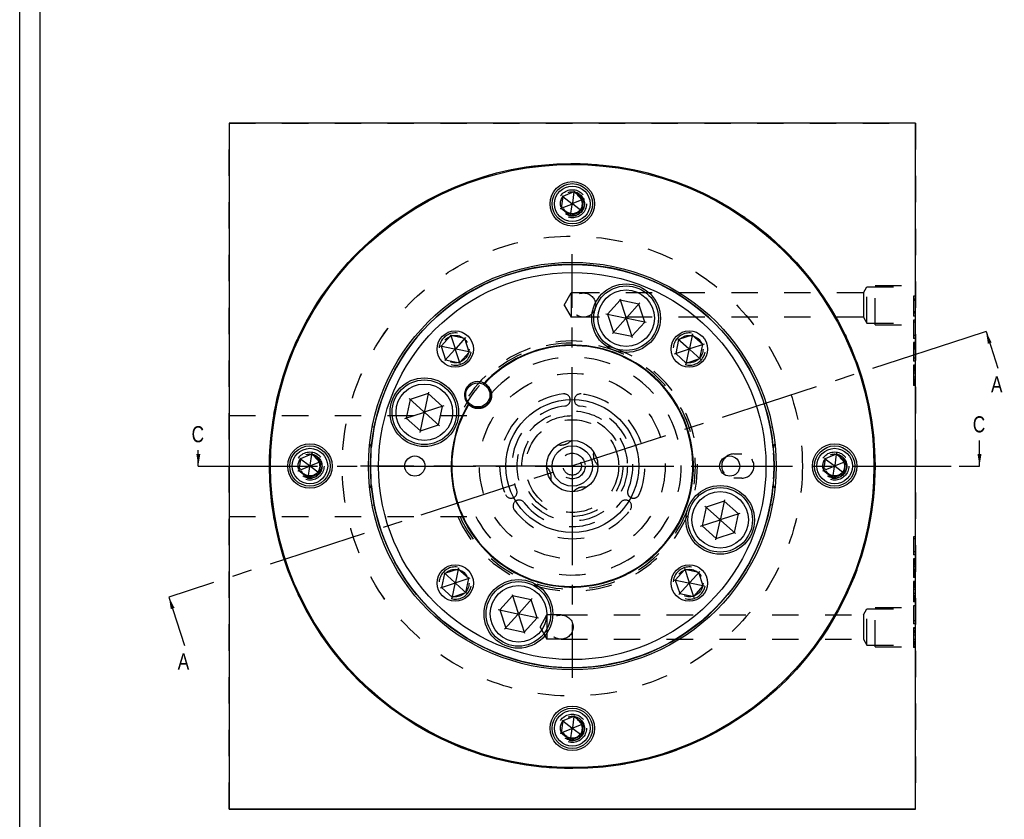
# Model space of a CAD drawing. Extents: x 0 to 1189, y 0 to 841.
# Tile 52 of 76: x 0 to 244, y 326 to 524. Entities that reach past the tile are written whole.
import ezdxf

# ---------------------------------------------------------------- set-up
doc = ezdxf.new("R2010")
doc.units = 0
doc.header["$LTSCALE"] = 65.395
doc.linetypes.add('CENTER', pattern=[0.6, 0.375, -0.075, 0.075, -0.075])
doc.linetypes.add('HIDDEN', pattern=[0.2, 0.1, -0.1])
doc.layers.get('0').update_dxf_attribs({"linetype": 'CONTINUOUS'})
for name, color, linetype in [('HATCHING_BL0', 7, 'CONTINUOUS'), ('HATCHING_BL2', 7, 'CONTINUOUS'), ('MG46096_3_N_45_R000_JG_BL12', 7, 'CONTINUOUS'), ('MG46_3_AC_WEB_BL13', 7, 'CONTINUOUS'), ('MG46_3_PPU_WEB_BL11', 7, 'CONTINUOUS'), ('MG46_3_PSUP_WEB_BL14', 7, 'CONTINUOUS')]:
    doc.layers.add(name, color=color, linetype=linetype)
doc.styles.get("Standard").update_dxf_attribs({"font": 'txt', "width": 0.8})
doc.dimstyles.get("Standard").update_dxf_attribs({"dimtxt": 3, "dimasz": 3, "dimexe": 2, "dimexo": 0, "dimtad": 1, "dimtxsty": 'STANDARD', "dimblk": '_ARROW_FILLED', "dimblk1": '_ARROW_FILLED', "dimblk2": '_ARROW_FILLED', "dimcen": 0.09, "dimazin": 3, "dimtol": 1, "dimtp": 0.01, "dimtm": 0.01, "dimtfac": 1, "dimtofl": 0, "dimtmove": 0, "dimatfit": 3, "dimtolj": 1})

# ---------------------------------------------------------------- blocks, each defined once
blk = doc.blocks.new('A0_BL15', base_point=(594.5, 420.5))
at = {"color": 7, "linetype": 'CONTINUOUS'}
for p, q in [((0, 0), (0, 841)), ((5, 836), (5, 5))]:
    blk.add_line(p, q, dxfattribs=at)
blk = doc.blocks.new('_ARROW_FILLED')
at = {"color": 0, "linetype": 'BYBLOCK'}
blk.add_solid([(0, 0), (-1, 0.167), (-1, -0.167)], dxfattribs=at)
blk = doc.blocks.new('MG46_3_PPU_WEB_BL11', base_point=(604.15, 524.71))
at = {"layer": 'MG46_3_PPU_WEB_BL11', "color": 8, "linetype": 'HIDDEN'}
for p, q in [((51.9, 328.46), (51.9, 498.46)), ((51.9, 498.46), (221.9, 498.46)), ((221.9, 498.46), (221.9, 328.46)), ((134.9, 453.37), (136.63, 456.37)), ((136.63, 456.37), (136.63, 450.37)), ((139.69, 456.37), (136.63, 456.37)), ((209, 456.37), (139.69, 456.37)), ((209, 456.37), (209.9, 457.87)), ((209, 456.37), (209, 450.37)), ((209.9, 457.87), (221.9, 457.87)), ((209.9, 448.87), (209.9, 457.87)), ((211.9, 458.23), (221.9, 458.23)), ((211.9, 448.5), (211.9, 458.23)), ((221.9, 448.87), (221.9, 457.87)), ((221.9, 455.59), (221.4, 455.59)), ((221.4, 455.59), (221.4, 450.59)), ((221.9, 454.84), (221.4, 454.84)), ((221.9, 454.46), (221.4, 454.46)), ((134.9, 453.37), (136.63, 450.37)), ((221.9, 451.71), (221.4, 451.71)), ((221.9, 451.34), (221.4, 451.34)), ((139.69, 450.37), (136.63, 450.37)), ((209, 450.37), (139.69, 450.37)), ((209, 450.37), (209.9, 448.87)), ((209.9, 448.87), (221.9, 448.87)), ((221.9, 450.59), (221.4, 450.59)), ((221.9, 449.59), (221.4, 449.59)), ((221.4, 449.59), (221.4, 445.09)), ((221.9, 449.09), (221.4, 449.09)), ((211.9, 448.5), (221.9, 448.5)), ((221.9, 445.84), (221.4, 445.84)), ((221.9, 445.09), (221.4, 445.09)), ((221.9, 444.09), (221.4, 444.09)), ((221.4, 444.09), (221.4, 439.46)), ((221.9, 443.96), (221.4, 443.96)), ((221.9, 443.59), (221.4, 443.59)), ((221.9, 443.34), (221.4, 443.34)), ((221.9, 443.21), (221.4, 443.21)), ((221.9, 443.09), (221.4, 443.09)), ((221.9, 442.96), (221.4, 442.96)), ((221.9, 442.59), (221.4, 442.59)), ((221.9, 442.46), (221.4, 442.46)), ((221.9, 440.21), (221.4, 440.21)), ((221.9, 439.46), (221.4, 439.46)), ((221.9, 438.46), (221.4, 438.46)), ((221.4, 438.46), (221.4, 433.46)), ((221.9, 438.34), (221.4, 438.34)), ((221.9, 438.09), (221.4, 438.09)), ((221.9, 437.71), (221.4, 437.71)), ((221.9, 437.59), (221.4, 437.59)), ((221.9, 437.34), (221.4, 437.34)), ((221.9, 437.09), (221.4, 437.09)), ((221.9, 436.96), (221.4, 436.96)), ((221.9, 436.46), (221.4, 436.46)), ((221.9, 435.46), (221.4, 435.46)), ((221.9, 434.96), (221.4, 434.96)), ((221.9, 434.84), (221.4, 434.84)), ((221.9, 434.59), (221.4, 434.59)), ((221.9, 434.34), (221.4, 434.34)), ((221.9, 434.21), (221.4, 434.21)), ((221.9, 433.84), (221.4, 433.84)), ((221.9, 433.59), (221.4, 433.59)), ((221.9, 433.46), (221.4, 433.46)), ((51.9, 425.96), (113.53, 425.96)), ((176.9, 416.46), (178.9, 416.46)), ((178.9, 410.46), (176.9, 410.46)), ((51.9, 400.96), (113.53, 400.96)), ((221.9, 395.96), (221.4, 395.96)), ((221.4, 395.96), (221.4, 391.46)), ((221.9, 395.46), (221.4, 395.46)), ((221.9, 392.21), (221.4, 392.21)), ((221.9, 391.46), (221.4, 391.46)), ((221.9, 390.46), (221.4, 390.46)), ((221.4, 390.46), (221.4, 385.84)), ((221.9, 390.21), (221.4, 390.21)), ((221.9, 390.09), (221.4, 390.09)), ((221.9, 389.96), (221.4, 389.96)), ((221.9, 389.71), (221.4, 389.71)), ((221.9, 389.59), (221.4, 389.59)), ((221.9, 389.46), (221.4, 389.46)), ((221.9, 389.34), (221.4, 389.34)), ((221.9, 389.21), (221.4, 389.21)), ((221.9, 389.09), (221.4, 389.09)), ((221.9, 388.96), (221.4, 388.96)), ((221.9, 388.59), (221.4, 388.59)), ((221.9, 388.46), (221.4, 388.46)), ((221.9, 387.84), (221.4, 387.84)), ((221.9, 387.59), (221.4, 387.59)), ((221.9, 387.46), (221.4, 387.46)), ((221.9, 387.34), (221.4, 387.34)), ((221.9, 387.09), (221.4, 387.09)), ((221.9, 386.96), (221.4, 386.96)), ((221.9, 386.84), (221.4, 386.84)), ((221.9, 386.71), (221.4, 386.71)), ((221.9, 386.59), (221.4, 386.59)), ((221.9, 386.34), (221.4, 386.34)), ((221.9, 386.21), (221.4, 386.21)), ((221.9, 385.96), (221.4, 385.96)), ((221.9, 385.84), (221.4, 385.84)), ((221.9, 384.84), (221.4, 384.84)), ((221.4, 384.84), (221.4, 379.84)), ((221.9, 384.71), (221.4, 384.71)), ((221.9, 384.46), (221.4, 384.46)), ((221.9, 384.09), (221.4, 384.09)), ((221.9, 383.96), (221.4, 383.96)), ((221.9, 383.71), (221.4, 383.71)), ((221.9, 383.46), (221.4, 383.46)), ((221.9, 383.34), (221.4, 383.34)), ((221.9, 382.84), (221.4, 382.84)), ((221.9, 381.84), (221.4, 381.84)), ((221.9, 381.34), (221.4, 381.34)), ((221.9, 381.21), (221.4, 381.21)), ((221.9, 380.96), (221.4, 380.96)), ((221.9, 380.71), (221.4, 380.71)), ((221.9, 380.59), (221.4, 380.59)), ((211.9, 378.43), (221.9, 378.43)), ((211.9, 368.7), (211.9, 378.43)), ((221.9, 380.21), (221.4, 380.21)), ((221.9, 379.96), (221.4, 379.96)), ((221.9, 379.84), (221.4, 379.84)), ((221.9, 378.84), (221.4, 378.84)), ((221.4, 378.84), (221.4, 374.34)), ((128.9, 373.56), (130.63, 376.56)), ((134.11, 376.56), (130.63, 376.56)), ((130.63, 376.56), (130.63, 370.56)), ((134.11, 376.56), (209, 376.56)), ((209, 376.56), (209.9, 378.06)), ((209, 376.56), (209, 370.56)), ((209.9, 378.06), (221.9, 378.06)), ((209.9, 369.06), (209.9, 378.06)), ((221.9, 369.06), (221.9, 378.06)), ((128.9, 373.56), (130.63, 370.56)), ((221.9, 375.09), (221.4, 375.09)), ((221.9, 374.34), (221.4, 374.34)), ((221.9, 373.34), (221.4, 373.34)), ((221.4, 373.34), (221.4, 368.46)), ((221.9, 373.21), (221.4, 373.21)), ((221.9, 372.71), (221.4, 372.71)), ((221.9, 372.59), (221.4, 372.59)), ((221.9, 372.46), (221.4, 372.46)), ((221.9, 372.21), (221.4, 372.21)), ((221.9, 372.09), (221.4, 372.09)), ((221.9, 371.59), (221.4, 371.59)), ((134.11, 370.56), (130.63, 370.56)), ((134.11, 370.56), (209, 370.56)), ((209, 370.56), (209.9, 369.06)), ((209.9, 369.06), (221.9, 369.06)), ((211.9, 368.7), (221.9, 368.7)), ((221.9, 370.46), (221.4, 370.46)), ((221.9, 369.96), (221.4, 369.96)), ((221.9, 369.84), (221.4, 369.84)), ((221.9, 369.59), (221.4, 369.59)), ((221.9, 369.34), (221.4, 369.34)), ((221.9, 369.21), (221.4, 369.21)), ((221.9, 368.84), (221.4, 368.84)), ((221.9, 368.59), (221.4, 368.59)), ((221.9, 368.46), (221.4, 368.46)), ((221.9, 328.46), (51.9, 328.46))]:
    blk.add_line(p, q, dxfattribs=at)
for centre, radius in [((139.69, 453.37), 3), ((107.91, 442.46), 3.4), ((165.89, 442.46), 3.4), ((136.9, 413.46), 23), ((136.9, 413.46), 23), ((136.9, 413.46), 13.65), ((136.9, 413.46), 12.5), ((136.9, 413.46), 11.5), ((136.9, 413.46), 3.18), ((136.9, 413.46), 2.25), ((107.91, 384.47), 3.4), ((165.89, 384.47), 3.4), ((134.11, 373.56), 3)]:
    blk.add_circle(centre, radius, dxfattribs=at)
for centre, radius, start, end in [((107.91, 442.46), 4, 255, 195), ((165.89, 442.46), 4, 255, 195), ((136.9, 413.46), 31, 203.7789, 156.223), ((136.9, 413.46), 30.5, 204.1945, 155.8055), ((136.9, 413.46), 30.5, 204.1934, 155.8086), ((136.9, 413.46), 27, 207.5785, 152.4215), ((136.9, 413.46), 18, 96.9621, 203.0379), ((134.9, 429.84), 1.5, 276.9621, 96.9621), ((138.9, 429.84), 1.5, 83.0379, 263.0379), ((136.9, 413.46), 18, 336.9621, 83.0379), ((136.9, 413.46), 15, 96.9621, 203.0379), ((136.9, 413.46), 15, 336.9621, 83.0379), ((176.9, 413.46), 3, 90, 270), ((178.9, 413.46), 3, 270, 90), ((121.71, 407.01), 1.5, 203.0379, 23.0379), ((152.08, 407.01), 1.5, 156.9621, 336.9621), ((123.71, 403.54), 1.5, 36.9621, 216.9621), ((150.08, 403.54), 1.5, 323.0379, 143.0379), ((136.9, 413.46), 18, 216.9621, 323.0379), ((136.9, 413.46), 15, 216.9621, 323.0379), ((107.91, 384.47), 4, 255, 195), ((165.89, 384.47), 4, 255, 195)]:
    blk.add_arc(centre, radius, start, end, dxfattribs=at)
blk = doc.blocks.new('MG46096_3_N_45_R000_JG_BL12', base_point=(605.63, 511.41))
at = {"layer": 'MG46096_3_N_45_R000_JG_BL12', "color": 2, "linetype": 'CENTER'}
for q in [(136.9, 465.96), (84.4, 413.46), (136.9, 360.96), (189.4, 413.46)]:
    blk.add_line((136.9, 413.46), q, dxfattribs=at)
at = {"layer": 'MG46096_3_N_45_R000_JG_BL12', "color": 7, "linetype": 'CONTINUOUS'}
for p, q in [((148.78, 454.6), (145.62, 451.09)), ((148.66, 454.95), (150.16, 450.34)), ((153.4, 453.62), (148.78, 454.6)), ((153.64, 453.9), (150.39, 450.29)), ((154.86, 449.13), (153.4, 453.62)), ((145.25, 451.17), (150, 450.16)), ((145.62, 451.09), (147.08, 446.6)), ((146.83, 446.33), (150.08, 449.94)), ((150.16, 450.34), (150, 450.16)), ((150, 450.16), (150.08, 449.94)), ((150.08, 449.94), (150.31, 449.89)), ((150.39, 450.29), (150.16, 450.34)), ((150.31, 449.89), (150.47, 450.06)), ((151.81, 445.27), (150.31, 449.89)), ((150.47, 450.06), (150.39, 450.29)), ((155.22, 449.05), (150.47, 450.06)), ((151.69, 445.62), (154.86, 449.13)), ((147.08, 446.6), (151.69, 445.62)), ((106.81, 445.83), (104.44, 443.19)), ((106.72, 446.11), (107.85, 442.62)), ((110.28, 445.09), (106.81, 445.83)), ((110.48, 445.31), (108.02, 442.59)), ((111.37, 441.72), (110.28, 445.09)), ((163.25, 444.83), (162.52, 441.36)), ((163.03, 445.03), (165.76, 442.57)), ((166.63, 445.92), (163.25, 444.83)), ((166.69, 446.22), (165.92, 442.63)), ((169.26, 443.55), (166.63, 445.92)), ((104.14, 443.25), (107.73, 442.49)), ((104.44, 443.19), (105.53, 439.82)), ((105.33, 439.6), (107.79, 442.32)), ((107.85, 442.62), (107.73, 442.49)), ((107.73, 442.49), (107.79, 442.32)), ((107.79, 442.32), (107.96, 442.29)), ((108.02, 442.59), (107.85, 442.62)), ((107.96, 442.29), (108.08, 442.42)), ((109.09, 438.8), (107.96, 442.29)), ((108.08, 442.42), (108.02, 442.59)), ((111.67, 441.66), (108.08, 442.42)), ((109, 439.08), (111.37, 441.72)), ((162.23, 441.27), (165.72, 442.4)), ((165.09, 438.69), (165.85, 442.28)), ((165.76, 442.57), (165.72, 442.4)), ((165.72, 442.4), (165.85, 442.28)), ((165.92, 442.63), (165.76, 442.57)), ((165.85, 442.28), (166.02, 442.34)), ((166.06, 442.51), (165.92, 442.63)), ((166.02, 442.34), (166.06, 442.51)), ((168.75, 439.88), (166.02, 442.34)), ((169.55, 443.64), (166.06, 442.51)), ((168.52, 440.08), (169.26, 443.55)), ((105.53, 439.82), (109, 439.08)), ((162.52, 441.36), (165.15, 438.99)), ((165.15, 438.99), (168.52, 440.08)), ((101.31, 431.78), (100.3, 427.03)), ((115.2, 433.97), (114.98, 433.95)), ((115.2, 433.97), (115.61, 433.66)), ((115.61, 433.66), (115.54, 433.31)), ((96.74, 429.96), (95.76, 425.34)), ((96.46, 430.21), (100.07, 426.96)), ((101.23, 431.42), (96.74, 429.96)), ((104.74, 428.26), (101.23, 431.42)), ((100.07, 426.96), (100.02, 426.73)), ((100.3, 427.03), (100.07, 426.96)), ((100.47, 426.88), (100.3, 427.03)), ((100.42, 426.64), (100.47, 426.88)), ((105.09, 428.38), (100.47, 426.88)), ((103.76, 423.64), (104.74, 428.26)), ((111.17, 428.89), (111.21, 428.67)), ((111.62, 428.36), (111.21, 428.67)), ((111.62, 428.36), (111.93, 428.52)), ((88.64, 426.46), (88.62, 426.47)), ((95.41, 425.23), (100.02, 426.73)), ((95.76, 425.34), (99.27, 422.18)), ((99.19, 421.82), (100.2, 426.57)), ((100.02, 426.73), (100.2, 426.57)), ((100.2, 426.57), (100.42, 426.64)), ((104.03, 423.4), (100.42, 426.64)), ((185.15, 426.46), (185.18, 426.47)), ((87.83, 423.06), (87.38, 423.15)), ((99.27, 422.18), (103.76, 423.64)), ((185.97, 423.06), (186.44, 423.16)), ((87.13, 418.26), (87.06, 418.27)), ((186.67, 418.26), (186.74, 418.27)), ((86.96, 415.46), (86.95, 415.46)), ((186.83, 415.46), (186.84, 415.46)), ((86.96, 411.46), (86.95, 411.46)), ((186.83, 411.46), (186.84, 411.46)), ((87.06, 408.66), (87.13, 408.66)), ((186.74, 408.66), (186.67, 408.66)), ((174.6, 405.11), (173.59, 400.36)), ((87.35, 403.77), (87.83, 403.86)), ((170.04, 403.29), (169.05, 398.67)), ((169.76, 403.53), (173.37, 400.28)), ((174.53, 404.74), (170.04, 403.29)), ((178.04, 401.58), (174.53, 404.74)), ((186.42, 403.77), (185.97, 403.86)), ((88.65, 400.45), (88.62, 400.44)), ((168.7, 398.55), (173.32, 400.05)), ((173.37, 400.28), (173.32, 400.05)), ((173.32, 400.05), (173.5, 399.89)), ((173.59, 400.36), (173.37, 400.28)), ((173.77, 400.2), (173.59, 400.36)), ((173.72, 399.97), (173.77, 400.2)), ((178.39, 401.7), (173.77, 400.2)), ((177.05, 396.96), (178.04, 401.58)), ((185.15, 400.45), (185.17, 400.44)), ((169.05, 398.67), (172.56, 395.51)), ((172.49, 395.14), (173.5, 399.89)), ((173.5, 399.89), (173.72, 399.97)), ((177.33, 396.72), (173.72, 399.97)), ((172.56, 395.51), (177.05, 396.96)), ((108.64, 387.94), (105.27, 386.84)), ((108.7, 388.23), (107.94, 384.65)), ((111.28, 385.57), (108.64, 387.94)), ((164.7, 388.13), (165.83, 384.64)), ((105.27, 386.84), (104.53, 383.38)), ((105.05, 387.05), (107.77, 384.59)), ((111.56, 385.66), (108.07, 384.53)), ((110.54, 382.1), (111.28, 385.57)), ((164.79, 387.84), (162.42, 385.21)), ((168.26, 387.11), (164.79, 387.84)), ((168.46, 387.33), (166.01, 384.6)), ((169.36, 383.74), (168.26, 387.11)), ((104.25, 383.28), (107.74, 384.42)), ((104.53, 383.38), (107.17, 381)), ((107.11, 380.71), (107.87, 384.3)), ((107.77, 384.59), (107.74, 384.42)), ((107.74, 384.42), (107.87, 384.3)), ((107.94, 384.65), (107.77, 384.59)), ((107.87, 384.3), (108.04, 384.35)), ((108.07, 384.53), (107.94, 384.65)), ((108.04, 384.35), (108.07, 384.53)), ((110.76, 381.9), (108.04, 384.35)), ((162.13, 385.27), (165.71, 384.51)), ((162.42, 385.21), (163.52, 381.84)), ((163.32, 381.61), (165.77, 384.34)), ((165.83, 384.64), (165.71, 384.51)), ((165.71, 384.51), (165.77, 384.34)), ((165.77, 384.34), (165.94, 384.3)), ((166.01, 384.6), (165.83, 384.64)), ((165.94, 384.3), (166.06, 384.44)), ((167.08, 380.82), (165.94, 384.3)), ((166.06, 384.44), (166.01, 384.6)), ((169.65, 383.67), (166.06, 384.44)), ((166.98, 381.1), (169.36, 383.74)), ((107.17, 381), (110.54, 382.1)), ((122.1, 381.31), (118.94, 377.8)), ((121.98, 381.66), (123.49, 377.04)), ((126.72, 380.33), (122.1, 381.31)), ((126.97, 380.6), (123.72, 376.99)), ((163.52, 381.84), (166.98, 381.1)), ((128.18, 375.83), (126.72, 380.33)), ((118.58, 377.87), (123.33, 376.86)), ((118.94, 377.8), (120.4, 373.31)), ((120.15, 373.03), (123.4, 376.64)), ((123.49, 377.04), (123.33, 376.86)), ((123.33, 376.86), (123.4, 376.64)), ((123.4, 376.64), (123.63, 376.59)), ((123.72, 376.99), (123.49, 377.04)), ((123.63, 376.59), (123.79, 376.77)), ((125.13, 371.97), (123.63, 376.59)), ((123.79, 376.77), (123.72, 376.99)), ((128.54, 375.76), (123.79, 376.77)), ((125.02, 372.32), (128.18, 375.83)), ((120.4, 373.31), (125.02, 372.32))]:
    blk.add_line(p, q, dxfattribs=at)
for points in [[(115.61, 433.66), (115.72, 433.57), (115.82, 433.48), (115.92, 433.39), (116.02, 433.29), (116.11, 433.19), (116.2, 433.09), (116.28, 432.99), (116.35, 432.88), (116.43, 432.77), (116.49, 432.66), (116.55, 432.55), (116.61, 432.43), (116.66, 432.32), (116.71, 432.2), (116.75, 432.08), (116.79, 431.97), (116.82, 431.85), (116.85, 431.73), (116.87, 431.62), (116.89, 431.5), (116.9, 431.39), (116.91, 431.27), (116.92, 431.15), (116.92, 431.04), (116.92, 430.93), (116.92, 430.81), (116.91, 430.7), (116.9, 430.59), (116.88, 430.48), (116.86, 430.37), (116.84, 430.27), (116.81, 430.16), (116.78, 430.06), (116.75, 429.95), (116.71, 429.85), (116.67, 429.75), (116.63, 429.66), (116.58, 429.56), (116.54, 429.47), (116.48, 429.37), (116.43, 429.28), (116.37, 429.19), (116.31, 429.11), (116.25, 429.02), (116.19, 428.94), (116.12, 428.86), (116.05, 428.78), (115.98, 428.7), (115.9, 428.63), (115.82, 428.55), (115.74, 428.48), (115.66, 428.42), (115.58, 428.35), (115.49, 428.29), (115.4, 428.23), (115.31, 428.17), (115.21, 428.12), (115.12, 428.06), (115.02, 428.02), (114.92, 427.97), (114.82, 427.93), (114.71, 427.89), (114.6, 427.85), (114.5, 427.82), (114.39, 427.79), (114.27, 427.76), (114.16, 427.74), (114.04, 427.72), (113.93, 427.71), (113.81, 427.7), (113.69, 427.7), (113.57, 427.69), (113.44, 427.7), (113.32, 427.71), (113.2, 427.72), (113.07, 427.74), (112.95, 427.76), (112.82, 427.79), (112.7, 427.82), (112.57, 427.86), (112.45, 427.9), (112.32, 427.95), (112.2, 428.01), (112.08, 428.07), (111.96, 428.13), (111.85, 428.2), (111.73, 428.28), (111.62, 428.36)], [(135.15, 418.84), (135.23, 418.87), (135.31, 418.9), (135.39, 418.93), (135.47, 418.97), (135.55, 419.01), (135.63, 419.04), (135.71, 419.09), (135.78, 419.13), (135.86, 419.17), (135.93, 419.22), (136.01, 419.27), (136.09, 419.32), (136.17, 419.38), (136.25, 419.45), (136.34, 419.52), (136.44, 419.59), (136.53, 419.67), (136.62, 419.75), (136.68, 419.81)], [(133.34, 418.72), (133.42, 418.71), (133.54, 418.7), (133.66, 418.69), (133.78, 418.69), (133.9, 418.68), (134.01, 418.68), (134.11, 418.68), (134.2, 418.68), (134.3, 418.69), (134.38, 418.69), (134.47, 418.7), (134.55, 418.71), (134.64, 418.72), (134.73, 418.74), (134.81, 418.75), (134.9, 418.77), (134.98, 418.79), (135.07, 418.82), (135.15, 418.84)], [(142.16, 417.02), (142.15, 416.99), (142.14, 416.87), (142.13, 416.75), (142.12, 416.63), (142.12, 416.51), (142.11, 416.4), (142.11, 416.28), (142.12, 416.17), (142.12, 416.06), (142.13, 415.95), (142.14, 415.84), (142.15, 415.73), (142.17, 415.62), (142.19, 415.52), (142.22, 415.42), (142.24, 415.31), (142.28, 415.21)], [(142.28, 415.21), (142.31, 415.11), (142.35, 415.01), (142.39, 414.91), (142.44, 414.81), (142.49, 414.72), (142.54, 414.62), (142.59, 414.52), (142.65, 414.43), (142.71, 414.33), (142.78, 414.24), (142.85, 414.15), (142.92, 414.06), (142.99, 413.96), (143.07, 413.87), (143.15, 413.78), (143.23, 413.69), (143.24, 413.68)], [(131.52, 411.72), (131.48, 411.82), (131.44, 411.92), (131.4, 412.02), (131.36, 412.11), (131.31, 412.21), (131.26, 412.31), (131.2, 412.4), (131.14, 412.5), (131.08, 412.59), (131.01, 412.69), (130.95, 412.78), (130.87, 412.87), (130.8, 412.96), (130.72, 413.06), (130.65, 413.15), (130.56, 413.24), (130.55, 413.25)], [(131.64, 409.91), (131.64, 409.94), (131.65, 410.06), (131.66, 410.18), (131.67, 410.3), (131.68, 410.41), (131.68, 410.53), (131.68, 410.64), (131.68, 410.76), (131.67, 410.87), (131.66, 410.98), (131.65, 411.09), (131.64, 411.2), (131.62, 411.3), (131.6, 411.41), (131.58, 411.51), (131.55, 411.61), (131.52, 411.72)], [(138.64, 408.09), (138.56, 408.06), (138.48, 408.03), (138.4, 407.99), (138.32, 407.96), (138.24, 407.92), (138.16, 407.88), (138.09, 407.84), (138.01, 407.8), (137.94, 407.76), (137.86, 407.71), (137.79, 407.66), (137.71, 407.61), (137.63, 407.55), (137.54, 407.48), (137.45, 407.41), (137.36, 407.33), (137.26, 407.26), (137.17, 407.17), (137.11, 407.12)], [(140.46, 408.21), (140.37, 408.21), (140.25, 408.23), (140.13, 408.23), (140.01, 408.24), (139.89, 408.25), (139.79, 408.25), (139.68, 408.25), (139.59, 408.24), (139.5, 408.24), (139.41, 408.23), (139.32, 408.23), (139.24, 408.22), (139.15, 408.2), (139.07, 408.19), (138.98, 408.17), (138.9, 408.16), (138.81, 408.13), (138.73, 408.11), (138.64, 408.09)]]:
    blk.add_lwpolyline(points, dxfattribs=at)
for centre, radius in [((136.9, 413.46), 49.98), ((136.9, 413.46), 47.98), ((150.24, 450.11), 8.5), ((150.24, 450.11), 8), ((150.24, 450.11), 7), ((107.91, 442.46), 4.5), ((165.89, 442.46), 4.5), ((100.25, 426.8), 8.5), ((100.25, 426.8), 8), ((100.25, 426.8), 7), ((113.5, 431.1), 3), ((136.9, 413.46), 16.49), ((136.9, 413.46), 6.35), ((136.9, 413.46), 5), ((97.9, 413.46), 2.5), ((175.9, 413.46), 2.5), ((173.54, 400.12), 8.5), ((173.54, 400.12), 8), ((173.54, 400.12), 7), ((107.91, 384.47), 4.5), ((165.89, 384.47), 4.5), ((123.56, 376.82), 8.5), ((123.56, 376.82), 8), ((123.56, 376.82), 7)]:
    blk.add_circle(centre, radius, dxfattribs=at)
for centre, radius, start, end in [((136.9, 413.46), 50, 5.2078, 174.7936), ((136.9, 413.46), 30, 148.7392, 137.2608), ((136.9, 413.46), 29.85, 149.3794, 136.6206), ((113.5, 431.1), 3.3, 62.0949, 223.9051), ((113.74, 430.92), 3, 233, 53), ((85.12, 417.78), 2, 2.7302, 35.6373), ((188.67, 417.78), 2, 142.6319, 177.2698), ((126.9, 413.46), 40, 175.4698, 184.5302), ((146.9, 413.46), 40, 355.4698, 4.5302), ((85.12, 409.15), 2, 322.6319, 357.2698), ((136.9, 413.46), 50, 185.2219, 354.7911), ((188.67, 409.15), 2, 182.7302, 215.6373)]:
    blk.add_arc(centre, radius, start, end, dxfattribs=at)
blk = doc.blocks.new('MG46_3_AC_WEB_BL13', base_point=(604.05, 491.81))
at = {"layer": 'MG46_3_AC_WEB_BL13', "color": 7, "linetype": 'CONTINUOUS'}
for p, q in [((137.31, 481.4), (134.56, 480.29)), ((137.31, 481.4), (136.92, 478.61)), ((137.32, 481.46), (137.31, 481.4)), ((137.31, 481.4), (137.31, 481.4)), ((139.65, 479.58), (137.31, 481.4)), ((137.33, 481.57), (137.32, 481.46)), ((134.56, 480.29), (134.15, 477.35)), ((134.15, 477.35), (136.76, 478.41)), ((134.38, 480.43), (134.4, 480.41)), ((134.4, 480.41), (134.55, 480.29)), ((134.56, 480.29), (136.78, 478.56)), ((136.48, 475.52), (136.88, 478.32)), ((136.78, 478.56), (136.76, 478.41)), ((136.76, 478.41), (136.88, 478.32)), ((136.92, 478.61), (136.78, 478.56)), ((136.88, 478.32), (137.01, 478.37)), ((137.03, 478.52), (136.92, 478.61)), ((137.01, 478.37), (137.03, 478.52)), ((139.24, 476.64), (137.01, 478.37)), ((139.65, 479.58), (137.03, 478.52)), ((139.24, 476.64), (139.65, 479.58)), ((139.83, 479.65), (139.65, 479.58)), ((139.86, 479.66), (139.83, 479.65)), ((133.93, 477.27), (133.96, 477.28)), ((133.96, 477.28), (134.14, 477.35)), ((134.15, 477.35), (136.48, 475.52)), ((136.48, 475.52), (139.24, 476.64)), ((139.39, 476.51), (139.24, 476.63)), ((139.42, 476.49), (139.39, 476.51)), ((136.45, 475.3), (136.46, 475.33)), ((136.46, 475.33), (136.48, 475.52)), ((69.56, 415.29), (69.15, 412.35)), ((69.38, 415.43), (69.4, 415.41)), ((69.4, 415.41), (69.55, 415.29)), ((72.31, 416.4), (69.56, 415.29)), ((69.56, 415.29), (71.78, 413.56)), ((72.31, 416.4), (71.92, 413.61)), ((72.33, 416.57), (72.31, 416.4)), ((72.31, 416.4), (72.31, 416.4)), ((74.65, 414.58), (72.31, 416.4)), ((199.56, 415.29), (199.15, 412.35)), ((199.38, 415.43), (199.4, 415.41)), ((199.4, 415.41), (199.49, 415.34)), ((202.31, 416.4), (199.56, 415.29)), ((199.56, 415.29), (201.78, 413.56)), ((202.31, 416.4), (201.92, 413.61)), ((202.33, 416.57), (202.31, 416.4)), ((204.65, 414.58), (202.31, 416.4)), ((202.31, 416.4), (202.31, 416.4)), ((68.93, 412.27), (68.96, 412.28)), ((68.96, 412.28), (69.07, 412.32)), ((69.15, 412.35), (71.76, 413.41)), ((69.15, 412.35), (71.48, 410.52)), ((71.48, 410.52), (71.88, 413.32)), ((71.78, 413.56), (71.76, 413.41)), ((71.76, 413.41), (71.88, 413.32)), ((71.92, 413.61), (71.78, 413.56)), ((71.88, 413.32), (72.01, 413.37)), ((72.03, 413.52), (71.92, 413.61)), ((72.01, 413.37), (72.03, 413.52)), ((74.24, 411.64), (72.01, 413.37)), ((74.65, 414.58), (72.03, 413.52)), ((74.24, 411.64), (74.65, 414.58)), ((74.83, 414.65), (74.73, 414.61)), ((74.86, 414.66), (74.83, 414.65)), ((198.93, 412.27), (198.96, 412.28)), ((198.96, 412.28), (199.14, 412.35)), ((199.15, 412.35), (201.76, 413.41)), ((199.15, 412.35), (201.48, 410.52)), ((201.48, 410.52), (201.88, 413.32)), ((201.78, 413.56), (201.76, 413.41)), ((201.76, 413.41), (201.88, 413.32)), ((201.92, 413.61), (201.78, 413.56)), ((201.88, 413.32), (202.01, 413.37)), ((202.03, 413.52), (201.92, 413.61)), ((202.01, 413.37), (202.03, 413.52)), ((204.24, 411.64), (202.01, 413.37)), ((204.65, 414.58), (202.03, 413.52)), ((204.24, 411.64), (204.65, 414.58)), ((204.83, 414.65), (204.65, 414.58)), ((204.86, 414.66), (204.83, 414.65)), ((71.45, 410.3), (71.46, 410.33)), ((71.46, 410.33), (71.47, 410.44)), ((71.48, 410.52), (74.24, 411.64)), ((74.39, 411.51), (74.24, 411.63)), ((74.42, 411.49), (74.39, 411.51)), ((201.45, 410.3), (201.46, 410.33)), ((201.46, 410.33), (201.48, 410.52)), ((201.48, 410.52), (204.24, 411.64)), ((204.39, 411.51), (204.3, 411.59)), ((204.42, 411.49), (204.39, 411.51)), ((137.31, 351.4), (134.56, 350.29)), ((137.31, 351.4), (136.92, 348.61)), ((137.32, 351.48), (137.31, 351.4)), ((139.65, 349.58), (137.31, 351.4)), ((137.31, 351.4), (137.31, 351.4)), ((137.33, 351.57), (137.32, 351.48)), ((134.56, 350.29), (134.15, 347.35)), ((134.38, 350.43), (134.4, 350.41)), ((134.4, 350.41), (134.49, 350.34)), ((134.56, 350.29), (136.78, 348.56)), ((139.65, 349.58), (137.03, 348.52)), ((139.24, 346.64), (139.65, 349.58)), ((139.83, 349.65), (139.73, 349.61)), ((139.86, 349.66), (139.83, 349.65)), ((133.93, 347.27), (133.96, 347.28)), ((133.96, 347.28), (134.07, 347.32)), ((134.15, 347.35), (136.76, 348.41)), ((134.15, 347.35), (136.48, 345.52)), ((136.48, 345.52), (136.88, 348.32)), ((136.48, 345.52), (139.24, 346.64)), ((136.78, 348.56), (136.76, 348.41)), ((136.76, 348.41), (136.88, 348.32)), ((136.92, 348.61), (136.78, 348.56)), ((136.88, 348.32), (137.01, 348.37)), ((137.03, 348.52), (136.92, 348.61)), ((137.01, 348.37), (137.03, 348.52)), ((139.24, 346.64), (137.01, 348.37)), ((139.39, 346.51), (139.3, 346.59)), ((139.42, 346.49), (139.39, 346.51)), ((136.45, 345.3), (136.46, 345.33)), ((136.46, 345.33), (136.47, 345.44))]:
    blk.add_line(p, q, dxfattribs=at)
for points in [[(137.34, 481.63), (137.34, 481.6), (137.33, 481.57)], [(134.55, 480.29), (134.56, 480.29), (134.56, 480.29)], [(139.65, 479.58), (139.65, 479.58), (139.65, 479.58)], [(134.14, 477.35), (134.14, 477.35), (134.15, 477.35)], [(139.24, 476.63), (139.24, 476.64), (139.24, 476.64)], [(136.48, 475.52), (136.48, 475.52), (136.48, 475.52)], [(69.55, 415.29), (69.56, 415.29), (69.56, 415.29)], [(72.34, 416.63), (72.34, 416.6), (72.33, 416.57)], [(199.49, 415.34), (199.56, 415.29), (199.56, 415.29)], [(202.34, 416.63), (202.34, 416.6), (202.33, 416.57)], [(69.07, 412.32), (69.14, 412.35), (69.15, 412.35)], [(74.73, 414.61), (74.65, 414.58), (74.65, 414.58)], [(199.14, 412.35), (199.14, 412.35), (199.15, 412.35)], [(204.65, 414.58), (204.65, 414.58), (204.65, 414.58)], [(71.47, 410.44), (71.48, 410.52), (71.48, 410.52)], [(74.24, 411.63), (74.24, 411.64), (74.24, 411.64)], [(201.48, 410.52), (201.48, 410.52), (201.48, 410.52)], [(204.3, 411.59), (204.24, 411.64), (204.24, 411.64)], [(137.34, 351.63), (137.34, 351.6), (137.33, 351.57)], [(134.49, 350.34), (134.56, 350.29), (134.56, 350.29)], [(139.73, 349.61), (139.65, 349.58), (139.65, 349.58)], [(134.07, 347.32), (134.14, 347.35), (134.15, 347.35)], [(139.3, 346.59), (139.24, 346.64), (139.24, 346.64)], [(136.47, 345.44), (136.48, 345.46), (136.48, 345.48), (136.48, 345.5), (136.48, 345.51)], [(136.48, 345.51), (136.48, 345.52), (136.48, 345.52)]]:
    blk.add_lwpolyline(points, dxfattribs=at)
for centre, radius in [((136.9, 413.46), 75), ((136.9, 413.46), 74.74), ((136.9, 478.46), 5.5), ((136.9, 478.46), 5), ((136.9, 478.46), 4.4), ((136.9, 413.46), 50.5), ((71.9, 413.46), 5.5), ((71.9, 413.46), 5), ((71.9, 413.46), 4.4), ((201.9, 413.46), 5.5), ((201.9, 413.46), 5), ((201.9, 413.46), 4.4), ((136.9, 348.46), 5.5), ((136.9, 348.46), 5), ((136.9, 348.46), 4.4)]:
    blk.add_circle(centre, radius, dxfattribs=at)
at = {"layer": 'MG46_3_AC_WEB_BL13', "color": 8, "linetype": 'HIDDEN'}
for centre, radius in [((136.9, 478.46), 3.5), ((136.9, 478.46), 3), ((136.9, 478.46), 2.46), ((136.9, 413.46), 57), ((71.9, 413.46), 3.5), ((71.9, 413.46), 3), ((71.9, 413.46), 2.46), ((201.9, 413.46), 3.5), ((201.9, 413.46), 3), ((201.9, 413.46), 2.46), ((136.9, 348.46), 3.5), ((136.9, 348.46), 3), ((136.9, 348.46), 2.46)]:
    blk.add_circle(centre, radius, dxfattribs=at)
for centre in [(136.9, 478.46), (71.9, 413.46), (201.9, 413.46), (136.9, 348.46)]:
    blk.add_arc(centre, 2.5, 255, 195, dxfattribs=at)
blk = doc.blocks.new('MG46_3_PSUP_WEB_BL14', base_point=(604.15, 476.81))
at = {"layer": 'MG46_3_PSUP_WEB_BL14', "color": 7, "linetype": 'CONTINUOUS'}
for p, q in [((51.9, 498.46), (51.9, 328.46)), ((221.9, 498.46), (51.9, 498.46)), ((221.9, 328.46), (221.9, 498.46)), ((51.9, 328.46), (221.9, 328.46))]:
    blk.add_line(p, q, dxfattribs=at)
at = {"layer": 'MG46_3_PSUP_WEB_BL14', "color": 8, "linetype": 'HIDDEN'}
for centre, radius in [((136.9, 413.46), 75), ((136.9, 478.46), 2.5), ((136.9, 413.46), 57), ((71.9, 413.46), 2.5), ((201.9, 413.46), 2.5), ((136.9, 348.46), 2.5)]:
    blk.add_circle(centre, radius, dxfattribs=at)
for centre in [(136.9, 478.46), (71.9, 413.46), (201.9, 413.46), (136.9, 348.46)]:
    blk.add_arc(centre, 3, 255, 195, dxfattribs=at)
blk = doc.blocks.new('HATCHING_BL0', base_point=(140.52, 404.89))
at = {"layer": 'HATCHING_BL0', "color": 7, "linetype": 'CENTER'}
for p, q in [((239.4, 446.77), (234.64, 445.22)), ((41.73, 382.54), (36.97, 381))]:
    blk.add_line(p, q, dxfattribs=at)
at = {"layer": 'HATCHING_BL0', "color": 9, "linetype": 'CENTER'}
blk.add_line((234.64, 445.22), (41.73, 382.54), dxfattribs=at)
at = {"layer": 'HATCHING_BL0', "color": 7, "linetype": 'CONTINUOUS', "char_height": 4, "width": 5.1429, "attachment_point": 1}
for insert in [(240.63, 435.69), (39.15, 367.02)]:
    blk.add_mtext('A', dxfattribs=dict(at, insert=insert))
at = {"layer": 'HATCHING_BL0', "color": 7, "linetype": 'CONTINUOUS'}
for points in [[(239.4, 446.77), (242.35, 437.69)], [(36.97, 381), (40.87, 369.02)]]:
    blk.add_leader(points, dimstyle='STANDARD', override={"dimtad": 0}, dxfattribs=at)
blk = doc.blocks.new('HATCHING_BL2', base_point=(141.01, 419.63))
at = {"layer": 'HATCHING_BL2', "color": 7, "linetype": 'CENTER'}
for p, q in [((44.25, 413.46), (49.25, 413.46)), ((232.78, 413.46), (237.78, 413.46))]:
    blk.add_line(p, q, dxfattribs=at)
at = {"layer": 'HATCHING_BL2', "color": 9, "linetype": 'CENTER'}
blk.add_line((49.25, 413.46), (232.78, 413.46), dxfattribs=at)
at = {"layer": 'HATCHING_BL2', "color": 7, "linetype": 'CONTINUOUS', "char_height": 4, "width": 5, "attachment_point": 1}
for insert in [(236.11, 425.8), (42.58, 423.36)]:
    blk.add_mtext('C', dxfattribs=dict(at, insert=insert))
at = {"layer": 'HATCHING_BL2', "color": 7, "linetype": 'CONTINUOUS'}
for points in [[(237.78, 413.46), (237.78, 419.8)], [(44.25, 413.46), (44.25, 417.36)]]:
    blk.add_leader(points, dimstyle='STANDARD', override={"dimtad": 0}, dxfattribs=at)

msp = doc.modelspace()

# ---------------------------------------------------------------- linework, layer by layer
at = {"color": 7, "linetype": 'CONTINUOUS'}
for p, q in [((0, 0), (0, 841)), ((51.897, 498.464), (51.897, 328.464)), ((221.897, 498.464), (51.897, 498.464)), ((221.897, 328.464), (221.897, 498.464)), ((51.897, 328.464), (221.897, 328.464))]:
    msp.add_line(p, q, dxfattribs=at)

# ---------------------------------------------------------------- block references
at = {"color": 2, "linetype": 'CONTINUOUS'}
msp.add_blockref('A0_BL15', (594.5, 420.5), dxfattribs=at)
at = {"layer": 'HATCHING_BL0'}
msp.add_blockref('HATCHING_BL0', (140.518, 404.895), dxfattribs=at)
at = {"layer": 'HATCHING_BL2'}
msp.add_blockref('HATCHING_BL2', (141.015, 419.634), dxfattribs=at)
at = {"layer": 'MG46096_3_N_45_R000_JG_BL12'}
msp.add_blockref('MG46096_3_N_45_R000_JG_BL12', (605.627, 511.409), dxfattribs=at)
at = {"layer": 'MG46_3_AC_WEB_BL13'}
msp.add_blockref('MG46_3_AC_WEB_BL13', (604.05, 491.809), dxfattribs=at)
at = {"layer": 'MG46_3_PPU_WEB_BL11'}
msp.add_blockref('MG46_3_PPU_WEB_BL11', (604.153, 524.706), dxfattribs=at)
at = {"layer": 'MG46_3_PSUP_WEB_BL14'}
msp.add_blockref('MG46_3_PSUP_WEB_BL14', (604.153, 476.809), dxfattribs=at)

doc.saveas('drawing.dxf')
